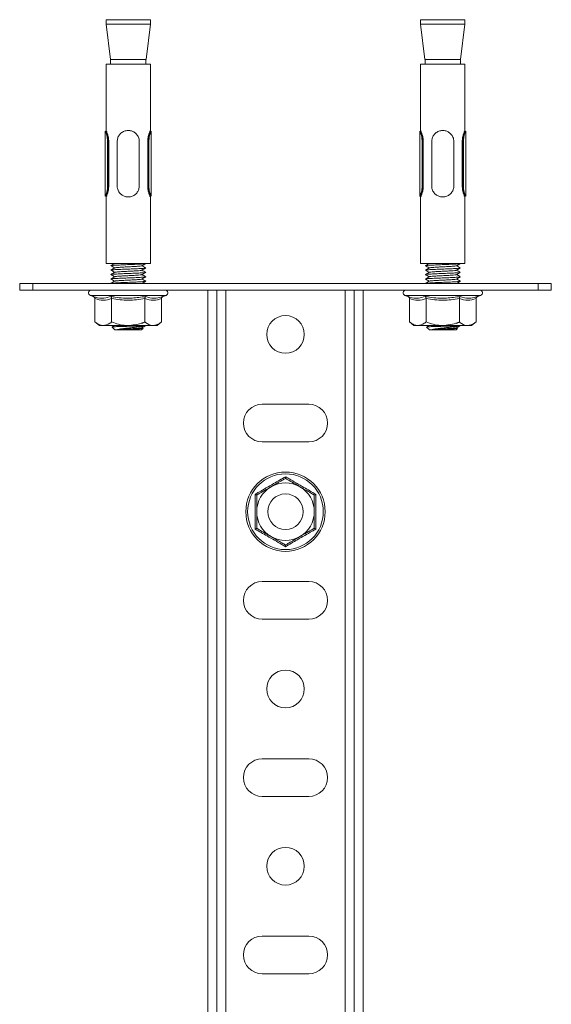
# Model space of a CAD drawing. Header units: millimetres. Extents: x 331 to 1422, y -285 to 997.
# Tile 11 of 11: x 1302 to 1422, y 775 to 997. Entities that reach past the tile are written whole.
import ezdxf

# ---------------------------------------------------------------- set-up
doc = ezdxf.new("R2010")
doc.units = ezdxf.units.MM

msp = doc.modelspace()

# ---------------------------------------------------------------- linework, layer by layer
at = {"color": 7, "linetype": 'Continuous', "lineweight": 15}
for p, q in [((1321.12, 996.94), (1321.12, 995.94)), ((1321.12, 996.94), (1326.45, 996.94)), ((1321.12, 995.94), (1322.1, 987.94)), ((1331.12, 995.94), (1321.12, 995.94)), ((1326.45, 996.94), (1331.12, 996.94)), ((1330.14, 987.94), (1331.12, 995.94)), ((1331.12, 995.94), (1331.12, 996.94)), ((1392.12, 996.94), (1392.12, 995.94)), ((1392.12, 996.94), (1397.45, 996.94)), ((1392.12, 995.94), (1393.1, 987.94)), ((1402.12, 995.94), (1392.12, 995.94)), ((1397.45, 996.94), (1402.12, 996.94)), ((1401.14, 987.94), (1402.12, 995.94)), ((1402.12, 995.94), (1402.12, 996.94)), ((1321.12, 986.94), (1321.12, 971.94)), ((1331.12, 986.94), (1321.12, 986.94)), ((1330.14, 987.94), (1322.1, 987.94)), ((1322.12, 987.94), (1322.12, 986.94)), ((1330.12, 986.94), (1330.12, 987.94)), ((1331.12, 971.94), (1331.12, 986.94)), ((1392.12, 986.94), (1392.12, 971.94)), ((1402.12, 986.94), (1392.12, 986.94)), ((1401.14, 987.94), (1393.1, 987.94)), ((1393.12, 987.94), (1393.12, 986.94)), ((1401.12, 986.94), (1401.12, 987.94)), ((1402.12, 971.94), (1402.12, 986.94)), ((1320.92, 971.76), (1320.92, 957.12)), ((1321.12, 971.94), (1321.08, 971.94)), ((1331.16, 971.94), (1331.12, 971.94)), ((1331.32, 957.12), (1331.32, 971.76)), ((1391.92, 971.76), (1391.92, 957.12)), ((1392.12, 971.94), (1392.08, 971.94)), ((1402.16, 971.94), (1402.12, 971.94)), ((1402.32, 957.12), (1402.32, 971.76)), ((1321.6, 969.44), (1321.73, 969.44)), ((1321.6, 969.44), (1321.6, 959.44)), ((1321.73, 969.44), (1321.73, 959.44)), ((1323.62, 959.44), (1323.62, 969.44)), ((1328.62, 969.44), (1328.62, 959.44)), ((1330.51, 969.44), (1330.51, 959.44)), ((1330.51, 969.44), (1330.64, 969.44)), ((1330.64, 959.44), (1330.64, 969.44)), ((1392.6, 969.44), (1392.73, 969.44)), ((1392.6, 969.44), (1392.6, 959.44)), ((1392.73, 969.44), (1392.73, 959.44)), ((1394.62, 959.44), (1394.62, 969.44)), ((1399.62, 969.44), (1399.62, 959.44)), ((1401.51, 969.44), (1401.51, 959.44)), ((1401.51, 969.44), (1401.64, 969.44)), ((1401.64, 959.44), (1401.64, 969.44)), ((1321.46, 959.45), (1321.45, 959.27)), ((1321.6, 959.44), (1321.73, 959.44)), ((1330.51, 959.44), (1330.64, 959.44)), ((1330.64, 959.44), (1330.74, 958.39)), ((1392.46, 959.45), (1392.45, 959.27)), ((1392.6, 959.44), (1392.73, 959.44)), ((1401.51, 959.44), (1401.64, 959.44)), ((1401.64, 959.44), (1401.74, 958.39)), ((1321.08, 956.94), (1321.12, 956.94)), ((1321.12, 956.94), (1321.12, 941.94)), ((1331.12, 941.94), (1331.12, 956.94)), ((1331.12, 956.94), (1331.16, 956.94)), ((1392.08, 956.94), (1392.12, 956.94)), ((1392.12, 956.94), (1392.12, 941.94)), ((1402.12, 941.94), (1402.12, 956.94)), ((1402.12, 956.94), (1402.16, 956.94)), ((1331.12, 941.94), (1321.12, 941.94)), ((1402.12, 941.94), (1392.12, 941.94)), ((1301.62, 935.94), (1301.62, 937.44)), ((1301.62, 937.44), (1304.62, 937.44)), ((1304.62, 937.44), (1304.62, 935.94)), ((1304.62, 937.44), (1418.62, 937.44)), ((1322.19, 937.45), (1322.21, 937.44)), ((1393.19, 937.45), (1393.21, 937.44)), ((1418.62, 935.94), (1418.62, 937.44)), ((1418.62, 937.44), (1421.62, 937.44)), ((1421.62, 937.44), (1421.62, 935.94)), ((1304.62, 935.94), (1301.62, 935.94)), ((1304.62, 935.94), (1418.62, 935.94)), ((1344.12, 935.94), (1344.12, 673.65)), ((1346.12, 935.94), (1346.12, 673.65)), ((1377.12, 935.94), (1377.12, 673.65)), ((1379.12, 935.94), (1379.12, 673.65)), ((1421.62, 935.94), (1418.62, 935.94)), ((1317.58, 934.74), (1318.23, 934.5)), ((1318.62, 934), (1318.62, 928.74)), ((1322.37, 934), (1322.37, 928.74)), ((1329.87, 934), (1329.87, 928.74)), ((1333.63, 934), (1333.63, 928.74)), ((1334.02, 934.5), (1334.66, 934.74)), ((1388.58, 934.74), (1389.23, 934.5)), ((1389.62, 934), (1389.62, 928.74)), ((1393.37, 934), (1393.37, 928.74)), ((1400.87, 934), (1400.87, 928.74)), ((1404.63, 934), (1404.63, 928.74)), ((1405.02, 934.5), (1405.66, 934.74)), ((1318.62, 928.74), (1319.62, 927.94)), ((1329.21, 928.42), (1329.51, 928.59)), ((1332.62, 927.94), (1333.63, 928.74)), ((1389.62, 928.74), (1390.62, 927.94)), ((1400.21, 928.42), (1400.51, 928.59)), ((1403.62, 927.94), (1404.63, 928.74)), ((1319.62, 927.94), (1320.49, 927.94)), ((1320.49, 927.94), (1326.12, 927.94)), ((1322.47, 927.59), (1323.12, 926.94)), ((1323.12, 926.94), (1326.32, 926.94)), ((1331.75, 927.94), (1326.12, 927.94)), ((1326.32, 926.94), (1329.12, 926.94)), ((1329.12, 926.94), (1329.47, 927.28)), ((1329.44, 927.31), (1329.23, 927.43)), ((1330.04, 927.91), (1330.06, 927.92)), ((1331.75, 927.94), (1332.62, 927.94)), ((1390.62, 927.94), (1391.49, 927.94)), ((1391.49, 927.94), (1397.12, 927.94)), ((1393.47, 927.59), (1394.12, 926.94)), ((1394.12, 926.94), (1397.32, 926.94)), ((1402.75, 927.94), (1397.12, 927.94)), ((1397.32, 926.94), (1400.12, 926.94)), ((1400.12, 926.94), (1400.47, 927.28)), ((1400.44, 927.31), (1400.23, 927.43)), ((1401.04, 927.91), (1401.06, 927.92)), ((1402.75, 927.94), (1403.62, 927.94)), ((1366.87, 910.19), (1356.37, 910.19)), ((1356.37, 901.69), (1366.87, 901.69)), ((1366.87, 870.19), (1356.37, 870.19)), ((1356.37, 861.69), (1366.87, 861.69)), ((1366.87, 830.19), (1356.37, 830.19)), ((1356.37, 821.69), (1366.87, 821.69)), ((1366.87, 790.19), (1356.37, 790.19)), ((1356.37, 781.69), (1366.87, 781.69))]:
    msp.add_line(p, q, dxfattribs=at)
at = {"color": 8, "linetype": 'Continuous', "lineweight": 15}
for p, q in [((1348.12, 935.94), (1348.12, 673.65)), ((1375.12, 935.94), (1375.12, 673.65)), ((1333.52, 934.74), (1317.58, 934.74)), ((1334.66, 934.74), (1333.52, 934.74)), ((1404.52, 934.74), (1388.58, 934.74)), ((1405.66, 934.74), (1404.52, 934.74))]:
    msp.add_line(p, q, dxfattribs=at)
at = {"color": 7, "linetype": 'Continuous', "lineweight": 15, "flags": 128}
for points in [[(1321.46, 959.45), (1321.46, 959.75), (1321.46, 960.95), (1321.46, 965.75), (1321.46, 969.43)], [(1330.78, 969.43), (1330.78, 969.13), (1330.78, 967.93), (1330.78, 963.13), (1330.78, 959.45)], [(1392.46, 959.45), (1392.46, 959.75), (1392.46, 960.95), (1392.46, 965.75), (1392.46, 969.43)], [(1401.78, 969.43), (1401.78, 969.13), (1401.78, 967.93), (1401.78, 963.13), (1401.78, 959.45)]]:
    msp.add_lwpolyline(points, dxfattribs=at)
at = {"color": 7, "linetype": 'Continuous', "lineweight": 15}
for centre, radius in [((1361.62, 925.94), 4.25), ((1361.62, 885.94), 8.95), ((1361.62, 885.94), 8.54), ((1361.62, 885.94), 4), ((1361.62, 845.94), 4.25), ((1361.62, 805.94), 4.25)]:
    msp.add_circle(centre, radius, dxfattribs=at)
for centre, radius, start, end in [((1317.79, 935.32), 0.619, 90, 250), ((1334.45, 935.32), 0.619, 290, 90), ((1388.79, 935.32), 0.619, 90, 250), ((1405.45, 935.32), 0.619, 290, 90), ((1356.37, 905.94), 4.25, 90, 270), ((1366.87, 905.94), 4.25, 270, 90), ((1361.62, 885.94), 6.5, 120, 180), ((1361.62, 885.94), 6.5, 60, 120), ((1361.62, 885.94), 6.5, 360, 60), ((1361.62, 885.94), 6.5, 180, 240), ((1361.62, 885.94), 6.5, 300, 360), ((1361.62, 885.94), 6.5, 240, 300), ((1356.37, 865.94), 4.25, 90, 270), ((1366.87, 865.94), 4.25, 270, 90), ((1356.37, 825.94), 4.25, 90, 270), ((1366.87, 825.94), 4.25, 270, 90), ((1356.37, 785.94), 4.25, 90, 270), ((1366.87, 785.94), 4.25, 270, 90)]:
    msp.add_arc(centre, radius, start, end, dxfattribs=at)
for points, knots in [([(1321.46, 969.43), (1321.44, 969.79), (1321.41, 970.41), (1321.2, 971.13), (1321.02, 971.58), (1320.92, 971.79), (1320.93, 971.77), (1320.93, 971.76)], [0, 0, 0, 0, 0.287471, 0.494889, 0.704097, 0.911957, 1, 1, 1, 1]), ([(1321.08, 971.91), (1321.08, 971.92), (1321.07, 971.94), (1321.17, 971.71), (1321.34, 971.23), (1321.54, 970.47), (1321.58, 969.82), (1321.6, 969.44)], [0, 0, 0, 0, 0.087012, 0.293553, 0.503091, 0.712608, 1, 1, 1, 1]), ([(1321.12, 971.94), (1321.13, 971.93), (1321.13, 971.91), (1321.21, 971.76), (1321.31, 971.53), (1321.43, 971.22), (1321.55, 970.84), (1321.69, 970.26), (1321.72, 969.77), (1321.73, 969.44)], [0, 0, 0, 0, 0.124345, 0.249238, 0.374723, 0.500031, 0.625024, 0.750441, 1, 1, 1, 1]), ([(1323.62, 969.44), (1323.65, 969.7), (1323.69, 970.22), (1324.06, 970.93), (1324.63, 971.51), (1325.41, 971.89), (1326.25, 971.98), (1327.03, 971.81), (1327.71, 971.42), (1328.26, 970.82), (1328.58, 970.11), (1328.61, 969.63), (1328.62, 969.44)], [0, 0, 0, 0, 0.097908, 0.19549, 0.301139, 0.413783, 0.518333, 0.613847, 0.710752, 0.816857, 0.929559, 1, 1, 1, 1]), ([(1331.12, 971.94), (1331.12, 971.94), (1331.13, 971.95), (1331.1, 971.9), (1331.03, 971.76), (1330.93, 971.52), (1330.81, 971.21), (1330.69, 970.83), (1330.55, 970.25), (1330.53, 969.76), (1330.51, 969.44)], [0, 0, 0, 0, 0.002316, 0.127785, 0.252465, 0.377848, 0.503007, 0.628019, 0.753375, 1, 1, 1, 1]), ([(1330.64, 969.44), (1330.66, 969.82), (1330.7, 970.47), (1330.9, 971.23), (1331.07, 971.71), (1331.17, 971.94), (1331.16, 971.92), (1331.16, 971.91)], [0, 0, 0, 0, 0.287392, 0.496909, 0.706447, 0.912988, 1, 1, 1, 1]), ([(1331.21, 971.54), (1331.25, 971.62), (1331.33, 971.8), (1331.33, 971.8), (1331.22, 971.58), (1331.05, 971.13), (1330.83, 970.41), (1330.8, 969.79), (1330.78, 969.43)], [0, 0, 0, 0, 0.145011, 0.298089, 0.458074, 0.619096, 0.778741, 1, 1, 1, 1]), ([(1392.46, 969.43), (1392.44, 969.79), (1392.41, 970.41), (1392.2, 971.13), (1392.02, 971.58), (1391.92, 971.79), (1391.93, 971.77), (1391.93, 971.76)], [0, 0, 0, 0, 0.287471, 0.494889, 0.704097, 0.911957, 1, 1, 1, 1]), ([(1392.08, 971.91), (1392.08, 971.92), (1392.07, 971.94), (1392.17, 971.71), (1392.34, 971.23), (1392.54, 970.47), (1392.58, 969.82), (1392.6, 969.44)], [0, 0, 0, 0, 0.087012, 0.293553, 0.503091, 0.712608, 1, 1, 1, 1]), ([(1392.12, 971.94), (1392.13, 971.93), (1392.13, 971.91), (1392.21, 971.76), (1392.31, 971.53), (1392.43, 971.22), (1392.55, 970.84), (1392.69, 970.26), (1392.72, 969.77), (1392.73, 969.44)], [0, 0, 0, 0, 0.124345, 0.249238, 0.374723, 0.500031, 0.625024, 0.750441, 1, 1, 1, 1]), ([(1394.62, 969.44), (1394.65, 969.7), (1394.69, 970.22), (1395.06, 970.93), (1395.63, 971.51), (1396.41, 971.89), (1397.25, 971.98), (1398.03, 971.81), (1398.71, 971.42), (1399.26, 970.82), (1399.58, 970.11), (1399.61, 969.63), (1399.62, 969.44)], [0, 0, 0, 0, 0.097908, 0.19549, 0.301139, 0.413783, 0.518333, 0.613847, 0.710752, 0.816857, 0.929559, 1, 1, 1, 1]), ([(1402.12, 971.94), (1402.12, 971.94), (1402.13, 971.95), (1402.1, 971.9), (1402.03, 971.76), (1401.93, 971.52), (1401.81, 971.21), (1401.69, 970.83), (1401.55, 970.25), (1401.53, 969.76), (1401.51, 969.44)], [0, 0, 0, 0, 0.002316, 0.127785, 0.252465, 0.377848, 0.503007, 0.628019, 0.753375, 1, 1, 1, 1]), ([(1401.64, 969.44), (1401.66, 969.82), (1401.7, 970.47), (1401.9, 971.23), (1402.07, 971.71), (1402.17, 971.94), (1402.16, 971.92), (1402.16, 971.91)], [0, 0, 0, 0, 0.287392, 0.496909, 0.706447, 0.912988, 1, 1, 1, 1]), ([(1402.21, 971.54), (1402.25, 971.62), (1402.33, 971.8), (1402.33, 971.8), (1402.22, 971.58), (1402.05, 971.13), (1401.83, 970.41), (1401.8, 969.79), (1401.78, 969.43)], [0, 0, 0, 0, 0.145011, 0.298089, 0.458074, 0.619096, 0.77874, 1, 1, 1, 1]), ([(1321.46, 969.43), (1321.47, 969.43), (1321.49, 969.43), (1321.52, 969.43), (1321.56, 969.44), (1321.58, 969.44), (1321.6, 969.44), (1321.6, 969.44), (1321.6, 969.44), (1321.6, 969.44), (1321.6, 969.44)], [0, 0, 0, 0, 0.291579, 0.500644, 0.75099, 0.992487, 0.998088, 0.999505, 0.999865, 1, 1, 1, 1]), ([(1330.64, 969.44), (1330.66, 969.44), (1330.68, 969.44), (1330.72, 969.43), (1330.75, 969.43), (1330.77, 969.43), (1330.78, 969.43)], [0, 0, 0, 0, 0.2495256, 0.499319, 0.7085893, 1, 1, 1, 1]), ([(1392.46, 969.43), (1392.47, 969.43), (1392.49, 969.43), (1392.52, 969.43), (1392.56, 969.44), (1392.58, 969.44), (1392.6, 969.44), (1392.6, 969.44), (1392.6, 969.44), (1392.6, 969.44), (1392.6, 969.44)], [0, 0, 0, 0, 0.291579, 0.500639, 0.751001, 0.992487, 0.998099, 0.999511, 0.999871, 1, 1, 1, 1]), ([(1401.64, 969.44), (1401.66, 969.44), (1401.68, 969.44), (1401.72, 969.43), (1401.75, 969.43), (1401.77, 969.43), (1401.78, 969.43)], [0, 0, 0, 0, 0.249534, 0.499325, 0.708593, 1, 1, 1, 1]), ([(1401.78, 969.43), (1401.78, 969.55), (1401.8, 969.89), (1401.84, 970.21), (1401.87, 970.42)], [0, 0, 0, 0, 0.342722, 1, 1, 1, 1]), ([(1321.05, 957.39), (1321.04, 957.37), (1320.98, 957.2), (1320.92, 957.09), (1320.92, 957.08), (1321.03, 957.32), (1321.2, 957.76), (1321.38, 958.37), (1321.44, 958.98), (1321.46, 959.33), (1321.46, 959.45)], [0, 0, 0, 0, 0.018677, 0.176173, 0.326869, 0.476272, 0.624928, 0.78199, 0.928943, 1, 1, 1, 1]), ([(1321.6, 959.44), (1321.59, 959.32), (1321.57, 958.95), (1321.51, 958.31), (1321.34, 957.66), (1321.18, 957.19), (1321.08, 956.95), (1321.08, 956.96), (1321.08, 956.97)], [0, 0, 0, 0, 0.092794, 0.2881571, 0.4980785, 0.6942986, 0.8902658, 1, 1, 1, 1]), ([(1321.73, 959.44), (1321.71, 959.11), (1321.69, 958.62), (1321.55, 958.04), (1321.43, 957.66), (1321.31, 957.35), (1321.21, 957.11), (1321.14, 956.98), (1321.11, 956.92), (1321.12, 956.94), (1321.12, 956.94)], [0, 0, 0, 0, 0.248057, 0.373389, 0.498535, 0.623578, 0.749045, 0.873595, 0.99893, 1, 1, 1, 1]), ([(1321.46, 959.45), (1321.47, 959.45), (1321.47, 959.45), (1321.48, 959.45), (1321.5, 959.44), (1321.55, 959.44), (1321.58, 959.44), (1321.6, 959.44)], [0, 0, 0, 0, 0.043583, 0.08954, 0.393272, 0.69663, 1, 1, 1, 1]), ([(1328.62, 959.44), (1328.6, 959.18), (1328.55, 958.66), (1328.18, 957.95), (1327.61, 957.37), (1326.84, 956.99), (1325.99, 956.9), (1325.21, 957.07), (1324.53, 957.46), (1323.98, 958.06), (1323.67, 958.77), (1323.63, 959.25), (1323.62, 959.44)], [0, 0, 0, 0, 0.097908, 0.19549, 0.301139, 0.413782, 0.518333, 0.613847, 0.710752, 0.816857, 0.929559, 1, 1, 1, 1]), ([(1330.51, 959.44), (1330.53, 959.11), (1330.56, 958.62), (1330.69, 958.03), (1330.81, 957.66), (1330.93, 957.34), (1331.04, 957.11), (1331.11, 956.97), (1331.12, 956.95), (1331.12, 956.94)], [0, 0, 0, 0, 0.250527, 0.375943, 0.50108, 0.626314, 0.751917, 0.877026, 1, 1, 1, 1]), ([(1330.64, 959.44), (1330.66, 959.44), (1330.69, 959.44), (1330.74, 959.44), (1330.76, 959.45), (1330.77, 959.45), (1330.78, 959.45), (1330.78, 959.45)], [0, 0, 0, 0, 0.3033714, 0.6067302, 0.9104486, 0.9564173, 1, 1, 1, 1]), ([(1331.16, 956.97), (1331.16, 956.96), (1331.17, 956.95), (1331.06, 957.19), (1330.9, 957.66), (1330.73, 958.31), (1330.67, 958.95), (1330.65, 959.32), (1330.64, 959.44)], [0, 0, 0, 0, 0.1097342, 0.3057015, 0.5019216, 0.7118428, 0.907206, 1, 1, 1, 1]), ([(1330.78, 959.45), (1330.78, 959.33), (1330.8, 958.98), (1330.86, 958.37), (1331.04, 957.76), (1331.21, 957.33), (1331.32, 957.1), (1331.31, 957.11), (1331.31, 957.12)], [0, 0, 0, 0, 0.0938391, 0.2879093, 0.49533, 0.6916493, 0.8889534, 1, 1, 1, 1]), ([(1391.95, 957.15), (1391.94, 957.13), (1391.9, 957.05), (1391.93, 957.1), (1392.03, 957.32), (1392.2, 957.76), (1392.38, 958.37), (1392.44, 958.98), (1392.46, 959.33), (1392.46, 959.45)], [0, 0, 0, 0, 0.03051, 0.207851, 0.383669, 0.55861, 0.743443, 0.91638, 1, 1, 1, 1]), ([(1392.6, 959.44), (1392.59, 959.32), (1392.57, 958.95), (1392.51, 958.31), (1392.34, 957.66), (1392.18, 957.19), (1392.08, 956.95), (1392.08, 956.96), (1392.08, 956.97)], [0, 0, 0, 0, 0.092794, 0.2881571, 0.4980785, 0.6942986, 0.8902658, 1, 1, 1, 1]), ([(1392.73, 959.44), (1392.71, 959.11), (1392.69, 958.62), (1392.55, 958.04), (1392.43, 957.66), (1392.31, 957.35), (1392.21, 957.11), (1392.14, 956.98), (1392.11, 956.92), (1392.12, 956.94), (1392.12, 956.94)], [0, 0, 0, 0, 0.248057, 0.373389, 0.498535, 0.623578, 0.749045, 0.873595, 0.99893, 1, 1, 1, 1]), ([(1392.46, 959.45), (1392.47, 959.45), (1392.47, 959.45), (1392.48, 959.45), (1392.5, 959.44), (1392.55, 959.44), (1392.58, 959.44), (1392.6, 959.44)], [0, 0, 0, 0, 0.043582, 0.089547, 0.393266, 0.696621, 1, 1, 1, 1]), ([(1399.62, 959.44), (1399.6, 959.18), (1399.55, 958.66), (1399.18, 957.95), (1398.61, 957.37), (1397.84, 956.99), (1396.99, 956.9), (1396.21, 957.07), (1395.53, 957.46), (1394.98, 958.06), (1394.67, 958.77), (1394.63, 959.25), (1394.62, 959.44)], [0, 0, 0, 0, 0.097908, 0.19549, 0.301139, 0.413783, 0.518333, 0.613847, 0.710752, 0.816857, 0.929559, 1, 1, 1, 1]), ([(1401.51, 959.44), (1401.53, 959.11), (1401.56, 958.62), (1401.69, 958.03), (1401.81, 957.66), (1401.93, 957.34), (1402.04, 957.11), (1402.11, 956.97), (1402.12, 956.95), (1402.12, 956.94)], [0, 0, 0, 0, 0.250527, 0.375943, 0.50108, 0.626314, 0.751917, 0.877026, 1, 1, 1, 1]), ([(1401.64, 959.44), (1401.66, 959.44), (1401.69, 959.44), (1401.74, 959.44), (1401.76, 959.45), (1401.77, 959.45), (1401.78, 959.45), (1401.78, 959.45)], [0, 0, 0, 0, 0.303379, 0.606735, 0.91045, 0.956418, 1, 1, 1, 1]), ([(1402.16, 956.97), (1402.16, 956.96), (1402.17, 956.95), (1402.06, 957.19), (1401.9, 957.66), (1401.73, 958.31), (1401.67, 958.95), (1401.65, 959.32), (1401.64, 959.44)], [0, 0, 0, 0, 0.1097342, 0.3057014, 0.5019215, 0.7118429, 0.907206, 1, 1, 1, 1]), ([(1401.78, 959.45), (1401.78, 959.33), (1401.8, 958.98), (1401.86, 958.37), (1402.04, 957.76), (1402.21, 957.33), (1402.32, 957.1), (1402.31, 957.11), (1402.31, 957.12)], [0, 0, 0, 0, 0.093839, 0.287909, 0.49533, 0.691649, 0.888953, 1, 1, 1, 1]), ([(1392.05, 957.39), (1392.04, 957.37), (1392, 957.26), (1391.99, 957.23), (1391.98, 957.21)], [0, 0, 0, 0, 0.175808, 1, 1, 1, 1]), ([(1323.08, 941.96), (1322.94, 941.88), (1322.65, 941.71), (1322.37, 941.54), (1322.22, 941.46)], [0, 0, 0, 0, 0.499961, 1, 1, 1, 1]), ([(1322.24, 941.45), (1322.32, 941.47), (1322.5, 941.51), (1323.45, 941.56), (1324.81, 941.63), (1326.39, 941.69), (1327.92, 941.75), (1329.07, 941.81), (1329.76, 941.86), (1330.05, 941.9), (1330.06, 941.92), (1330.06, 941.92)], [0, 0, 0, 0, 0.108544, 0.241912, 0.375279, 0.508647, 0.642014, 0.775381, 0.871419, 0.968966, 1, 1, 1, 1]), ([(1329.21, 941.42), (1329.36, 941.5), (1329.65, 941.67), (1329.94, 941.84), (1330.08, 941.92)], [0, 0, 0, 0, 0.499876, 1, 1, 1, 1]), ([(1394.08, 941.96), (1393.94, 941.88), (1393.65, 941.71), (1393.37, 941.54), (1393.22, 941.46)], [0, 0, 0, 0, 0.499962, 1, 1, 1, 1]), ([(1393.24, 941.45), (1393.32, 941.47), (1393.5, 941.51), (1394.45, 941.56), (1395.81, 941.63), (1397.39, 941.69), (1398.92, 941.75), (1400.07, 941.81), (1400.76, 941.86), (1401.05, 941.9), (1401.06, 941.92), (1401.06, 941.92)], [0, 0, 0, 0, 0.108544, 0.241912, 0.375279, 0.508646, 0.642014, 0.775381, 0.871419, 0.968966, 1, 1, 1, 1]), ([(1400.21, 941.42), (1400.36, 941.5), (1400.65, 941.67), (1400.94, 941.84), (1401.08, 941.92)], [0, 0, 0, 0, 0.499875, 1, 1, 1, 1]), ([(1322.19, 941.45), (1322.34, 941.37), (1322.62, 941.2), (1322.9, 941.03), (1323.05, 940.95)], [0, 0, 0, 0, 0.50003, 1, 1, 1, 1]), ([(1322.19, 940.45), (1322.34, 940.37), (1322.62, 940.2), (1322.9, 940.03), (1323.05, 939.95)], [0, 0, 0, 0, 0.50003, 1, 1, 1, 1]), ([(1323.08, 940.96), (1322.94, 940.88), (1322.65, 940.71), (1322.37, 940.54), (1322.22, 940.46)], [0, 0, 0, 0, 0.499961, 1, 1, 1, 1]), ([(1323.08, 939.96), (1322.94, 939.88), (1322.65, 939.71), (1322.37, 939.54), (1322.22, 939.46)], [0, 0, 0, 0, 0.499961, 1, 1, 1, 1]), ([(1322.24, 940.45), (1322.32, 940.47), (1322.5, 940.51), (1323.45, 940.56), (1324.81, 940.63), (1326.39, 940.69), (1327.92, 940.75), (1329.07, 940.81), (1329.76, 940.86), (1330.05, 940.9), (1330.06, 940.92), (1330.06, 940.92)], [0, 0, 0, 0, 0.108544, 0.241912, 0.375279, 0.508647, 0.642014, 0.775381, 0.871419, 0.968966, 1, 1, 1, 1]), ([(1322.24, 939.45), (1322.32, 939.47), (1322.5, 939.51), (1323.45, 939.56), (1324.81, 939.63), (1326.39, 939.69), (1327.92, 939.75), (1329.07, 939.81), (1329.76, 939.86), (1330.05, 939.9), (1330.06, 939.92), (1330.06, 939.92)], [0, 0, 0, 0, 0.108544, 0.241912, 0.375279, 0.508647, 0.642014, 0.775381, 0.871419, 0.968966, 1, 1, 1, 1]), ([(1323.07, 940.95), (1323.11, 940.96), (1323.21, 940.99), (1323.61, 941.03), (1324.23, 941.08), (1325.1, 941.13), (1326.33, 941.19), (1327.53, 941.25), (1328.5, 941.31), (1329.1, 941.37), (1329.14, 941.4), (1329.16, 941.42)], [0, 0, 0, 0, 0.0840886, 0.1912385, 0.2463143, 0.3799256, 0.5135369, 0.6471479, 0.7807593, 0.9143707, 1, 1, 1, 1]), ([(1323.07, 939.95), (1323.11, 939.96), (1323.21, 939.99), (1323.61, 940.03), (1324.23, 940.08), (1325.1, 940.13), (1326.33, 940.19), (1327.53, 940.25), (1328.5, 940.31), (1329.1, 940.37), (1329.14, 940.4), (1329.16, 940.42)], [0, 0, 0, 0, 0.084089, 0.191238, 0.246314, 0.379926, 0.513537, 0.647148, 0.780759, 0.914371, 1, 1, 1, 1]), ([(1329.21, 940.42), (1329.36, 940.5), (1329.65, 940.67), (1329.94, 940.84), (1330.08, 940.92)], [0, 0, 0, 0, 0.499876, 1, 1, 1, 1]), ([(1329.21, 939.42), (1329.36, 939.5), (1329.65, 939.67), (1329.94, 939.84), (1330.08, 939.92)], [0, 0, 0, 0, 0.499876, 1, 1, 1, 1]), ([(1330.08, 940.94), (1329.93, 941.02), (1329.65, 941.19), (1329.37, 941.35), (1329.23, 941.43)], [0, 0, 0, 0, 0.512734, 1, 1, 1, 1]), ([(1330.08, 939.94), (1329.93, 940.02), (1329.65, 940.19), (1329.37, 940.35), (1329.23, 940.43)], [0, 0, 0, 0, 0.512734, 1, 1, 1, 1]), ([(1393.19, 941.45), (1393.34, 941.37), (1393.62, 941.2), (1393.9, 941.03), (1394.05, 940.95)], [0, 0, 0, 0, 0.500029, 1, 1, 1, 1]), ([(1393.19, 940.45), (1393.34, 940.37), (1393.62, 940.2), (1393.9, 940.03), (1394.05, 939.95)], [0, 0, 0, 0, 0.500029, 1, 1, 1, 1]), ([(1394.08, 940.96), (1393.94, 940.88), (1393.65, 940.71), (1393.37, 940.54), (1393.22, 940.46)], [0, 0, 0, 0, 0.499962, 1, 1, 1, 1]), ([(1394.08, 939.96), (1393.94, 939.88), (1393.65, 939.71), (1393.37, 939.54), (1393.22, 939.46)], [0, 0, 0, 0, 0.499962, 1, 1, 1, 1]), ([(1393.24, 940.45), (1393.32, 940.47), (1393.5, 940.51), (1394.45, 940.56), (1395.81, 940.63), (1397.39, 940.69), (1398.92, 940.75), (1400.07, 940.81), (1400.76, 940.86), (1401.05, 940.9), (1401.06, 940.92), (1401.06, 940.92)], [0, 0, 0, 0, 0.1085444, 0.2419117, 0.3752791, 0.5086464, 0.6420139, 0.7753813, 0.8714188, 0.9689658, 1, 1, 1, 1]), ([(1393.24, 939.45), (1393.32, 939.47), (1393.5, 939.51), (1394.45, 939.56), (1395.81, 939.63), (1397.39, 939.69), (1398.92, 939.75), (1400.07, 939.81), (1400.76, 939.86), (1401.05, 939.9), (1401.06, 939.92), (1401.06, 939.92)], [0, 0, 0, 0, 0.108544, 0.241912, 0.375279, 0.508646, 0.642014, 0.775381, 0.871419, 0.968966, 1, 1, 1, 1]), ([(1394.07, 940.95), (1394.11, 940.96), (1394.21, 940.99), (1394.61, 941.03), (1395.23, 941.08), (1396.1, 941.13), (1397.33, 941.19), (1398.53, 941.25), (1399.5, 941.31), (1400.1, 941.37), (1400.14, 941.4), (1400.16, 941.42)], [0, 0, 0, 0, 0.084089, 0.191239, 0.246314, 0.379925, 0.513537, 0.647148, 0.780759, 0.914371, 1, 1, 1, 1]), ([(1394.07, 939.95), (1394.11, 939.96), (1394.21, 939.99), (1394.61, 940.03), (1395.23, 940.08), (1396.1, 940.13), (1397.33, 940.19), (1398.53, 940.25), (1399.5, 940.31), (1400.1, 940.37), (1400.14, 940.4), (1400.16, 940.42)], [0, 0, 0, 0, 0.084089, 0.191239, 0.246314, 0.379925, 0.513537, 0.647148, 0.780759, 0.914371, 1, 1, 1, 1]), ([(1400.21, 940.42), (1400.36, 940.5), (1400.65, 940.67), (1400.94, 940.84), (1401.08, 940.92)], [0, 0, 0, 0, 0.499875, 1, 1, 1, 1]), ([(1400.21, 939.42), (1400.36, 939.5), (1400.65, 939.67), (1400.94, 939.84), (1401.08, 939.92)], [0, 0, 0, 0, 0.499875, 1, 1, 1, 1]), ([(1401.08, 940.94), (1400.93, 941.02), (1400.65, 941.19), (1400.37, 941.35), (1400.23, 941.43)], [0, 0, 0, 0, 0.512736, 1, 1, 1, 1]), ([(1401.08, 939.94), (1400.93, 940.02), (1400.65, 940.19), (1400.37, 940.35), (1400.23, 940.43)], [0, 0, 0, 0, 0.512736, 1, 1, 1, 1]), ([(1322.19, 939.45), (1322.34, 939.37), (1322.62, 939.2), (1322.9, 939.03), (1323.05, 938.95)], [0, 0, 0, 0, 0.50003, 1, 1, 1, 1]), ([(1322.19, 938.45), (1322.34, 938.37), (1322.62, 938.2), (1322.9, 938.03), (1323.05, 937.95)], [0, 0, 0, 0, 0.50003, 1, 1, 1, 1]), ([(1323.08, 938.96), (1322.94, 938.88), (1322.65, 938.71), (1322.37, 938.54), (1322.22, 938.46)], [0, 0, 0, 0, 0.499961, 1, 1, 1, 1]), ([(1323.08, 937.96), (1322.94, 937.88), (1322.65, 937.71), (1322.37, 937.54), (1322.22, 937.46)], [0, 0, 0, 0, 0.499961, 1, 1, 1, 1]), ([(1322.24, 938.45), (1322.32, 938.47), (1322.5, 938.51), (1323.45, 938.56), (1324.81, 938.63), (1326.39, 938.69), (1327.92, 938.75), (1329.07, 938.81), (1329.76, 938.86), (1330.05, 938.9), (1330.06, 938.92), (1330.06, 938.92)], [0, 0, 0, 0, 0.108544, 0.241912, 0.375279, 0.508647, 0.642014, 0.775381, 0.871419, 0.968966, 1, 1, 1, 1]), ([(1322.24, 937.45), (1322.32, 937.47), (1322.5, 937.51), (1323.45, 937.56), (1324.81, 937.63), (1326.39, 937.69), (1327.92, 937.75), (1329.07, 937.81), (1329.76, 937.86), (1330.05, 937.9), (1330.06, 937.92), (1330.06, 937.92)], [0, 0, 0, 0, 0.1085444, 0.2419116, 0.3752791, 0.5086465, 0.6420138, 0.7753812, 0.8714188, 0.9689658, 1, 1, 1, 1]), ([(1323.07, 938.95), (1323.11, 938.96), (1323.21, 938.99), (1323.61, 939.03), (1324.23, 939.08), (1325.1, 939.13), (1326.33, 939.19), (1327.53, 939.25), (1328.5, 939.31), (1329.1, 939.37), (1329.14, 939.4), (1329.16, 939.42)], [0, 0, 0, 0, 0.084089, 0.191238, 0.246314, 0.379926, 0.513537, 0.647148, 0.780759, 0.914371, 1, 1, 1, 1]), ([(1323.07, 937.95), (1323.11, 937.96), (1323.21, 937.99), (1323.61, 938.03), (1324.23, 938.08), (1325.1, 938.13), (1326.33, 938.19), (1327.53, 938.25), (1328.5, 938.31), (1329.1, 938.37), (1329.14, 938.4), (1329.16, 938.42)], [0, 0, 0, 0, 0.0840886, 0.1912385, 0.2463143, 0.3799256, 0.5135369, 0.6471479, 0.7807593, 0.9143707, 1, 1, 1, 1]), ([(1329.21, 938.42), (1329.36, 938.5), (1329.65, 938.67), (1329.94, 938.84), (1330.08, 938.92)], [0, 0, 0, 0, 0.499876, 1, 1, 1, 1]), ([(1330.08, 938.94), (1329.93, 939.02), (1329.65, 939.19), (1329.37, 939.35), (1329.23, 939.43)], [0, 0, 0, 0, 0.512734, 1, 1, 1, 1]), ([(1330.08, 937.94), (1329.93, 938.02), (1329.65, 938.19), (1329.37, 938.35), (1329.23, 938.43)], [0, 0, 0, 0, 0.512734, 1, 1, 1, 1]), ([(1329.25, 937.44), (1329.38, 937.52), (1329.66, 937.68), (1329.94, 937.84), (1330.08, 937.92)], [0, 0, 0, 0, 0.4766497, 1, 1, 1, 1]), ([(1393.19, 939.45), (1393.34, 939.37), (1393.62, 939.2), (1393.9, 939.03), (1394.05, 938.95)], [0, 0, 0, 0, 0.500029, 1, 1, 1, 1]), ([(1393.19, 938.45), (1393.34, 938.37), (1393.62, 938.2), (1393.9, 938.03), (1394.05, 937.95)], [0, 0, 0, 0, 0.500029, 1, 1, 1, 1]), ([(1394.08, 938.96), (1393.94, 938.88), (1393.65, 938.71), (1393.37, 938.54), (1393.22, 938.46)], [0, 0, 0, 0, 0.499962, 1, 1, 1, 1]), ([(1394.08, 937.96), (1393.94, 937.88), (1393.65, 937.71), (1393.37, 937.54), (1393.22, 937.46)], [0, 0, 0, 0, 0.499962, 1, 1, 1, 1]), ([(1393.24, 938.45), (1393.32, 938.47), (1393.5, 938.51), (1394.45, 938.56), (1395.81, 938.63), (1397.39, 938.69), (1398.92, 938.75), (1400.07, 938.81), (1400.76, 938.86), (1401.05, 938.9), (1401.06, 938.92), (1401.06, 938.92)], [0, 0, 0, 0, 0.108544, 0.241912, 0.375279, 0.508646, 0.642014, 0.775381, 0.871419, 0.968966, 1, 1, 1, 1]), ([(1393.24, 937.45), (1393.32, 937.47), (1393.5, 937.51), (1394.45, 937.56), (1395.81, 937.63), (1397.39, 937.69), (1398.92, 937.75), (1400.07, 937.81), (1400.76, 937.86), (1401.05, 937.9), (1401.06, 937.92), (1401.06, 937.92)], [0, 0, 0, 0, 0.108544, 0.241912, 0.375279, 0.508646, 0.642014, 0.775381, 0.871419, 0.968966, 1, 1, 1, 1]), ([(1394.07, 938.95), (1394.11, 938.96), (1394.21, 938.99), (1394.61, 939.03), (1395.23, 939.08), (1396.1, 939.13), (1397.33, 939.19), (1398.53, 939.25), (1399.5, 939.31), (1400.1, 939.37), (1400.14, 939.4), (1400.16, 939.42)], [0, 0, 0, 0, 0.084089, 0.191239, 0.246314, 0.379925, 0.513537, 0.647148, 0.780759, 0.914371, 1, 1, 1, 1]), ([(1394.07, 937.95), (1394.11, 937.96), (1394.21, 937.99), (1394.61, 938.03), (1395.23, 938.08), (1396.1, 938.13), (1397.33, 938.19), (1398.53, 938.25), (1399.5, 938.31), (1400.1, 938.37), (1400.14, 938.4), (1400.16, 938.42)], [0, 0, 0, 0, 0.084089, 0.191239, 0.246314, 0.379925, 0.513537, 0.647148, 0.780759, 0.914371, 1, 1, 1, 1]), ([(1400.21, 938.42), (1400.36, 938.5), (1400.65, 938.67), (1400.94, 938.84), (1401.08, 938.92)], [0, 0, 0, 0, 0.499875, 1, 1, 1, 1]), ([(1401.08, 938.94), (1400.93, 939.02), (1400.65, 939.19), (1400.37, 939.35), (1400.23, 939.43)], [0, 0, 0, 0, 0.512736, 1, 1, 1, 1]), ([(1401.08, 937.94), (1400.93, 938.02), (1400.65, 938.19), (1400.37, 938.35), (1400.23, 938.43)], [0, 0, 0, 0, 0.512736, 1, 1, 1, 1]), ([(1400.25, 937.44), (1400.38, 937.52), (1400.66, 937.68), (1400.94, 937.84), (1401.08, 937.92)], [0, 0, 0, 0, 0.476649, 1, 1, 1, 1]), ([(1318.23, 934.5), (1318.39, 934.45), (1319.19, 934.17), (1320.53, 933.99), (1321.67, 934.35), (1322.17, 934.5)], [0, 0, 0, 0, 0.120964, 0.606826, 1, 1, 1, 1]), ([(1318.23, 934.5), (1318.23, 934.5), (1318.28, 934.48), (1318.39, 934.43), (1318.51, 934.31), (1318.6, 934.16), (1318.61, 934.06), (1318.62, 934)], [0, 0, 0, 0, 0.006852, 0.267585, 0.528633, 0.763832, 1, 1, 1, 1]), ([(1322.37, 934), (1321.75, 933.83), (1320.5, 933.49), (1319.25, 933.83), (1318.62, 934)], [0, 0, 0, 0, 0.4921704, 1, 1, 1, 1]), ([(1322.17, 934.5), (1322.49, 934.45), (1324.07, 934.17), (1326.74, 933.99), (1329.04, 934.35), (1330.07, 934.5)], [0, 0, 0, 0, 0.120964, 0.606826, 1, 1, 1, 1]), ([(1322.17, 934.5), (1322.17, 934.5), (1322.2, 934.48), (1322.26, 934.43), (1322.32, 934.31), (1322.36, 934.16), (1322.37, 934.06), (1322.37, 934)], [0, 0, 0, 0, 0.006852, 0.267586, 0.528633, 0.763831, 1, 1, 1, 1]), ([(1329.87, 934), (1328.64, 933.83), (1326.14, 933.49), (1323.64, 933.83), (1322.37, 934)], [0, 0, 0, 0, 0.49217, 1, 1, 1, 1]), ([(1329.87, 934), (1329.88, 934.06), (1329.88, 934.16), (1329.93, 934.31), (1329.99, 934.43), (1330.04, 934.48), (1330.07, 934.5), (1330.07, 934.5)], [0, 0, 0, 0, 0.236168, 0.471368, 0.732414, 0.993148, 1, 1, 1, 1]), ([(1333.63, 934), (1333.01, 933.83), (1331.76, 933.49), (1330.51, 933.83), (1329.87, 934)], [0, 0, 0, 0, 0.4921703, 1, 1, 1, 1]), ([(1330.07, 934.5), (1330.22, 934.45), (1331, 934.17), (1332.33, 933.99), (1333.49, 934.35), (1334.02, 934.5)], [0, 0, 0, 0, 0.120964, 0.606826, 1, 1, 1, 1]), ([(1333.63, 934), (1333.63, 934.06), (1333.64, 934.16), (1333.73, 934.31), (1333.85, 934.43), (1333.96, 934.48), (1334.02, 934.5), (1334.02, 934.5)], [0, 0, 0, 0, 0.236168, 0.471364, 0.732411, 0.993142, 1, 1, 1, 1]), ([(1389.23, 934.5), (1389.39, 934.45), (1390.19, 934.17), (1391.53, 933.99), (1392.67, 934.35), (1393.17, 934.5)], [0, 0, 0, 0, 0.120964, 0.606826, 1, 1, 1, 1]), ([(1389.23, 934.5), (1389.23, 934.5), (1389.28, 934.48), (1389.39, 934.43), (1389.51, 934.31), (1389.6, 934.16), (1389.61, 934.06), (1389.62, 934)], [0, 0, 0, 0, 0.006852, 0.267585, 0.528633, 0.763832, 1, 1, 1, 1]), ([(1393.37, 934), (1392.75, 933.83), (1391.5, 933.49), (1390.25, 933.83), (1389.62, 934)], [0, 0, 0, 0, 0.492171, 1, 1, 1, 1]), ([(1393.17, 934.5), (1393.49, 934.45), (1395.07, 934.17), (1397.74, 933.99), (1400.04, 934.35), (1401.07, 934.5)], [0, 0, 0, 0, 0.120964, 0.606826, 1, 1, 1, 1]), ([(1393.17, 934.5), (1393.17, 934.5), (1393.2, 934.48), (1393.26, 934.43), (1393.32, 934.31), (1393.36, 934.16), (1393.37, 934.06), (1393.37, 934)], [0, 0, 0, 0, 0.006853, 0.267586, 0.528633, 0.763831, 1, 1, 1, 1]), ([(1400.87, 934), (1399.64, 933.83), (1397.14, 933.49), (1394.64, 933.83), (1393.37, 934)], [0, 0, 0, 0, 0.49217, 1, 1, 1, 1]), ([(1400.87, 934), (1400.88, 934.06), (1400.88, 934.16), (1400.93, 934.31), (1400.99, 934.43), (1401.04, 934.48), (1401.07, 934.5), (1401.07, 934.5)], [0, 0, 0, 0, 0.236169, 0.471367, 0.732414, 0.993148, 1, 1, 1, 1]), ([(1404.63, 934), (1404.01, 933.83), (1402.76, 933.49), (1401.51, 933.83), (1400.87, 934)], [0, 0, 0, 0, 0.49217, 1, 1, 1, 1]), ([(1401.07, 934.5), (1401.22, 934.45), (1402, 934.17), (1403.33, 933.99), (1404.49, 934.35), (1405.02, 934.5)], [0, 0, 0, 0, 0.120964, 0.606826, 1, 1, 1, 1]), ([(1404.63, 934), (1404.63, 934.06), (1404.64, 934.16), (1404.73, 934.31), (1404.85, 934.43), (1404.96, 934.48), (1405.02, 934.5), (1405.02, 934.5)], [0, 0, 0, 0, 0.236168, 0.471367, 0.732415, 0.993148, 1, 1, 1, 1]), ([(1318.62, 928.74), (1318.88, 928.55), (1319.41, 928.16), (1320.05, 927.96), (1320.41, 927.94), (1320.49, 927.94)], [0, 0, 0, 0, 0.434794, 0.879848, 1, 1, 1, 1]), ([(1320.49, 927.94), (1320.99, 928.04), (1321.63, 928.17), (1322.23, 928.63), (1322.37, 928.74)], [0, 0, 0, 0, 0.769007, 1, 1, 1, 1]), ([(1322.37, 928.74), (1322.89, 928.55), (1323.96, 928.16), (1325.24, 927.96), (1325.97, 927.94), (1326.12, 927.94)], [0, 0, 0, 0, 0.434794, 0.879848, 1, 1, 1, 1]), ([(1326.12, 927.94), (1327.11, 928.04), (1328.4, 928.17), (1329.6, 928.63), (1329.87, 928.74)], [0, 0, 0, 0, 0.769007, 1, 1, 1, 1]), ([(1331.75, 927.94), (1331.67, 927.94), (1331.07, 927.97), (1330.44, 928.3), (1329.92, 928.71), (1329.87, 928.74)], [0, 0, 0, 0, 0.1279441, 0.9273557, 1, 1, 1, 1]), ([(1333.63, 928.74), (1333.47, 928.62), (1332.87, 928.16), (1332.22, 928.03), (1331.75, 927.94)], [0, 0, 0, 0, 0.263898, 1, 1, 1, 1]), ([(1389.62, 928.74), (1389.88, 928.55), (1390.41, 928.16), (1391.05, 927.96), (1391.41, 927.94), (1391.49, 927.94)], [0, 0, 0, 0, 0.4347939, 0.879848, 1, 1, 1, 1]), ([(1391.49, 927.94), (1391.99, 928.04), (1392.63, 928.17), (1393.23, 928.63), (1393.37, 928.74)], [0, 0, 0, 0, 0.769007, 1, 1, 1, 1]), ([(1393.37, 928.74), (1393.89, 928.55), (1394.96, 928.16), (1396.24, 927.96), (1396.97, 927.94), (1397.12, 927.94)], [0, 0, 0, 0, 0.4347939, 0.8798478, 1, 1, 1, 1]), ([(1397.12, 927.94), (1398.11, 928.04), (1399.4, 928.17), (1400.6, 928.63), (1400.87, 928.74)], [0, 0, 0, 0, 0.7690075, 1, 1, 1, 1]), ([(1402.75, 927.94), (1402.67, 927.94), (1402.07, 927.97), (1401.44, 928.3), (1400.92, 928.71), (1400.87, 928.74)], [0, 0, 0, 0, 0.127944, 0.927356, 1, 1, 1, 1]), ([(1404.63, 928.74), (1404.47, 928.62), (1403.87, 928.16), (1403.22, 928.03), (1402.75, 927.94)], [0, 0, 0, 0, 0.263898, 1, 1, 1, 1]), ([(1330.04, 927.91), (1329.92, 927.89), (1329.68, 927.87), (1328.8, 927.84), (1327.67, 927.8), (1326.36, 927.77), (1325.06, 927.73), (1323.89, 927.7), (1323.02, 927.67), (1322.5, 927.63), (1322.49, 927.61), (1322.49, 927.6)], [0, 0, 0, 0, 0.116704, 0.233414, 0.349428, 0.463791, 0.578197, 0.690218, 0.802276, 0.912673, 1, 1, 1, 1]), ([(1323.08, 927.96), (1322.94, 927.88), (1322.76, 927.77), (1322.57, 927.66), (1322.53, 927.64)], [0, 0, 0, 0, 0.782025, 1, 1, 1, 1]), ([(1323.73, 927.04), (1323.94, 927.08), (1324.38, 927.16), (1325.33, 927.28), (1326.43, 927.4), (1327.58, 927.52), (1328.65, 927.65), (1329.57, 927.77), (1329.88, 927.86), (1330.04, 927.91)], [0, 0, 0, 0, 0.125075, 0.255356, 0.392056, 0.529248, 0.678022, 0.826657, 1, 1, 1, 1]), ([(1323.73, 927.04), (1323.84, 927.05), (1324.23, 927.08), (1325.1, 927.13), (1326.33, 927.19), (1327.53, 927.25), (1328.5, 927.31), (1329.1, 927.37), (1329.14, 927.4), (1329.16, 927.42)], [0, 0, 0, 0, 0.068099, 0.233304, 0.398509, 0.563713, 0.728918, 0.894123, 1, 1, 1, 1]), ([(1329.43, 927.29), (1329.45, 927.29), (1329.53, 927.28), (1329.29, 927.25), (1328.73, 927.22), (1327.86, 927.18), (1326.81, 927.15), (1325.71, 927.12), (1324.68, 927.08), (1324.05, 927.06), (1323.78, 927.04), (1323.73, 927.04)], [0, 0, 0, 0, 0.02846, 0.168328, 0.305406, 0.442561, 0.576798, 0.710633, 0.842627, 0.973162, 1, 1, 1, 1]), ([(1329.21, 927.42), (1329.36, 927.5), (1329.65, 927.67), (1329.94, 927.84), (1330.08, 927.92)], [0, 0, 0, 0, 0.499876, 1, 1, 1, 1]), ([(1401.04, 927.91), (1400.92, 927.89), (1400.68, 927.87), (1399.8, 927.84), (1398.67, 927.8), (1397.36, 927.77), (1396.06, 927.73), (1394.89, 927.7), (1394.02, 927.67), (1393.5, 927.63), (1393.49, 927.61), (1393.49, 927.6)], [0, 0, 0, 0, 0.116704, 0.233414, 0.349428, 0.463791, 0.578197, 0.690218, 0.802276, 0.912673, 1, 1, 1, 1]), ([(1394.08, 927.96), (1393.94, 927.88), (1393.76, 927.77), (1393.57, 927.66), (1393.53, 927.64)], [0, 0, 0, 0, 0.782024, 1, 1, 1, 1]), ([(1394.73, 927.04), (1394.94, 927.08), (1395.38, 927.16), (1396.33, 927.28), (1397.43, 927.4), (1398.58, 927.52), (1399.65, 927.65), (1400.57, 927.77), (1400.88, 927.86), (1401.04, 927.91)], [0, 0, 0, 0, 0.125075, 0.255355, 0.392055, 0.529248, 0.678022, 0.826657, 1, 1, 1, 1]), ([(1394.73, 927.04), (1394.84, 927.05), (1395.23, 927.08), (1396.1, 927.13), (1397.33, 927.19), (1398.53, 927.25), (1399.5, 927.31), (1400.1, 927.37), (1400.14, 927.4), (1400.16, 927.42)], [0, 0, 0, 0, 0.068099, 0.233304, 0.398508, 0.563713, 0.728918, 0.894123, 1, 1, 1, 1]), ([(1400.43, 927.29), (1400.45, 927.29), (1400.53, 927.28), (1400.29, 927.25), (1399.73, 927.22), (1398.86, 927.18), (1397.81, 927.15), (1396.71, 927.12), (1395.68, 927.08), (1395.05, 927.06), (1394.78, 927.04), (1394.73, 927.04)], [0, 0, 0, 0, 0.02846, 0.168328, 0.305406, 0.442561, 0.576798, 0.710633, 0.842627, 0.973162, 1, 1, 1, 1]), ([(1400.21, 927.42), (1400.36, 927.5), (1400.65, 927.67), (1400.94, 927.84), (1401.08, 927.92)], [0, 0, 0, 0, 0.499875, 1, 1, 1, 1]), ([(1354.78, 889.89), (1355.06, 890.04), (1356.43, 890.82), (1358.75, 892.14), (1360.73, 893.31), (1361.62, 893.84)], [0, 0, 0, 0, 0.120964, 0.606826, 1, 1, 1, 1]), ([(1358.37, 891.57), (1359.23, 892.06), (1360.34, 892.71), (1361.38, 893.31), (1361.62, 893.45)], [0, 0, 0, 0, 0.769007, 1, 1, 1, 1]), ([(1361.62, 893.45), (1361.62, 893.45), (1361.62, 893.46), (1361.62, 893.55), (1361.62, 893.67), (1361.62, 893.78), (1361.62, 893.83), (1361.62, 893.84)], [0, 0, 0, 0, 0.2361686, 0.4713679, 0.7324155, 0.9931476, 1, 1, 1, 1]), ([(1361.62, 893.84), (1361.89, 893.68), (1363.25, 892.87), (1365.56, 891.53), (1367.56, 890.39), (1368.46, 889.89)], [0, 0, 0, 0, 0.120964, 0.606826, 1, 1, 1, 1]), ([(1364.87, 891.57), (1364.73, 891.65), (1363.7, 892.25), (1362.6, 892.88), (1361.7, 893.4), (1361.62, 893.45)], [0, 0, 0, 0, 0.127943, 0.927356, 1, 1, 1, 1]), ([(1355.12, 889.69), (1355.58, 889.96), (1356.5, 890.49), (1357.61, 891.13), (1358.24, 891.49), (1358.37, 891.57)], [0, 0, 0, 0, 0.434794, 0.879847, 1, 1, 1, 1]), ([(1368.12, 889.69), (1367.85, 889.85), (1366.81, 890.45), (1365.69, 891.09), (1364.87, 891.57)], [0, 0, 0, 0, 0.263898, 1, 1, 1, 1]), ([(1354.78, 881.99), (1354.79, 882.31), (1354.8, 883.89), (1354.81, 886.55), (1354.79, 888.86), (1354.78, 889.89)], [0, 0, 0, 0, 0.120964, 0.606826, 1, 1, 1, 1]), ([(1354.78, 889.89), (1354.78, 889.89), (1354.83, 889.86), (1354.93, 889.81), (1355.03, 889.74), (1355.11, 889.7), (1355.12, 889.7), (1355.12, 889.69)], [0, 0, 0, 0, 0.006852, 0.267585, 0.528632, 0.763831, 1, 1, 1, 1]), ([(1355.12, 885.94), (1355.12, 886.93), (1355.12, 888.22), (1355.12, 889.42), (1355.12, 889.69)], [0, 0, 0, 0, 0.769008, 1, 1, 1, 1]), ([(1368.12, 889.69), (1368.13, 889.7), (1368.14, 889.7), (1368.21, 889.74), (1368.32, 889.81), (1368.41, 889.86), (1368.46, 889.89), (1368.46, 889.89)], [0, 0, 0, 0, 0.236168, 0.471368, 0.732415, 0.993147, 1, 1, 1, 1]), ([(1368.12, 889.69), (1368.12, 889.17), (1368.12, 888.1), (1368.12, 886.82), (1368.12, 886.09), (1368.12, 885.94)], [0, 0, 0, 0, 0.434793, 0.879848, 1, 1, 1, 1]), ([(1368.46, 889.89), (1368.46, 889.57), (1368.44, 887.99), (1368.43, 885.32), (1368.45, 883.02), (1368.46, 881.99)], [0, 0, 0, 0, 0.120964, 0.606826, 1, 1, 1, 1]), ([(1355.12, 882.19), (1355.12, 882.71), (1355.12, 883.78), (1355.12, 885.06), (1355.12, 885.79), (1355.12, 885.94)], [0, 0, 0, 0, 0.434793, 0.879848, 1, 1, 1, 1]), ([(1368.12, 885.94), (1368.12, 884.95), (1368.12, 883.66), (1368.12, 882.46), (1368.12, 882.19)], [0, 0, 0, 0, 0.769008, 1, 1, 1, 1]), ([(1354.78, 881.99), (1354.78, 881.99), (1354.83, 882.02), (1354.93, 882.07), (1355.03, 882.14), (1355.11, 882.18), (1355.12, 882.18), (1355.12, 882.19)], [0, 0, 0, 0, 0.006852, 0.267585, 0.528632, 0.763831, 1, 1, 1, 1]), ([(1361.62, 878.04), (1361.35, 878.2), (1359.99, 879.01), (1357.68, 880.35), (1355.68, 881.48), (1354.78, 881.99)], [0, 0, 0, 0, 0.120964, 0.606826, 1, 1, 1, 1]), ([(1358.37, 880.31), (1358.23, 880.39), (1357.2, 880.99), (1356.1, 881.62), (1355.2, 882.14), (1355.12, 882.19)], [0, 0, 0, 0, 0.1279437, 0.9273557, 1, 1, 1, 1]), ([(1368.46, 881.99), (1368.18, 881.84), (1366.81, 881.06), (1364.49, 879.74), (1362.51, 878.57), (1361.62, 878.04)], [0, 0, 0, 0, 0.120964, 0.606826, 1, 1, 1, 1]), ([(1368.12, 882.19), (1367.67, 881.92), (1366.74, 881.39), (1365.63, 880.75), (1365, 880.39), (1364.87, 880.31)], [0, 0, 0, 0, 0.434794, 0.879848, 1, 1, 1, 1]), ([(1368.12, 882.19), (1368.13, 882.18), (1368.14, 882.18), (1368.21, 882.14), (1368.32, 882.07), (1368.41, 882.02), (1368.46, 881.99), (1368.46, 881.99)], [0, 0, 0, 0, 0.236168, 0.471368, 0.732415, 0.993147, 1, 1, 1, 1]), ([(1361.62, 878.43), (1361.35, 878.59), (1360.31, 879.19), (1359.19, 879.84), (1358.37, 880.31)], [0, 0, 0, 0, 0.263898, 1, 1, 1, 1]), ([(1364.87, 880.31), (1364.01, 879.82), (1362.9, 879.17), (1361.86, 878.57), (1361.62, 878.43)], [0, 0, 0, 0, 0.769007, 1, 1, 1, 1]), ([(1361.62, 878.04), (1361.62, 878.05), (1361.62, 878.1), (1361.62, 878.21), (1361.62, 878.33), (1361.62, 878.42), (1361.62, 878.43), (1361.62, 878.43)], [0, 0, 0, 0, 0.0068524, 0.2675845, 0.5286321, 0.7638314, 1, 1, 1, 1])]:
    msp.add_open_spline(points, degree=3, knots=knots, dxfattribs=at)

doc.saveas('drawing.dxf')
